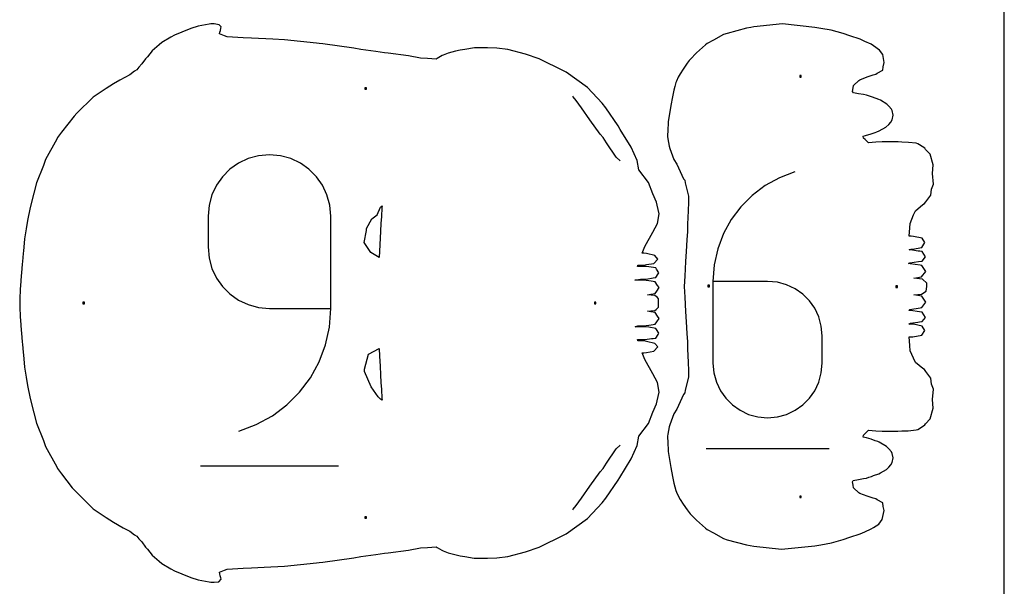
# Model space of a CAD drawing. Extents: x 0 to 90, y 0 to 90.
# Tile 7 of 8: x 52.5 to 90, y 45.6 to 67.2. Entities that reach past the tile are written whole.
import ezdxf

# ---------------------------------------------------------------- set-up
doc = ezdxf.new("R2010")
doc.units = 0

msp = doc.modelspace()

# ---------------------------------------------------------------- linework, layer by layer
at = {"layer": 'annotation', "color": 1}
for p, q in [((73.596901, 64.255554), (73.582279, 64.274388)), ((73.710061, 64.105938), (73.596901, 64.255554)), ((73.91258, 63.828783), (73.710061, 64.105938)), ((74.229993, 63.370163), (73.91258, 63.828783)), ((74.629222, 62.826453), (74.229993, 63.370163)), ((74.73336, 62.69841), (74.629222, 62.826453)), ((74.872644, 62.49919), (74.73336, 62.69841)), ((75.231754, 61.951688), (74.872644, 62.49919)), ((61.230401, 61.900178), (60.866888, 61.727194)), ((61.62494, 62.008826), (61.230401, 61.900178)), ((62.043854, 62.046514), (61.62494, 62.008826)), ((62.463636, 62.008826), (62.043854, 62.046514)), ((62.043854, 62.046514), (62.043854, 62.046514)), ((62.858637, 61.900178), (62.463636, 62.008826)), ((63.222285, 61.727194), (62.858637, 61.900178)), ((75.382355, 61.816495), (75.231754, 61.951688)), ((60.541052, 61.496498), (60.259544, 61.214715)), ((60.866888, 61.727194), (60.541052, 61.496498)), ((63.548013, 61.496498), (63.222285, 61.727194)), ((63.829249, 61.214715), (63.548013, 61.496498)), ((60.259544, 61.214715), (60.029016, 60.888467)), ((64.059425, 60.888467), (63.829249, 61.214715)), ((81.442196, 61.175581), (80.89629, 60.875042)), ((82.037103, 61.398636), (81.442196, 61.175581)), ((82.037103, 61.398636), (82.037103, 61.398636)), ((60.029016, 60.888467), (59.856118, 60.52438)), ((64.23197, 60.52438), (64.059425, 60.888467)), ((80.89629, 60.875042), (80.40499, 60.504548)), ((59.856118, 60.52438), (59.747502, 60.129077)), ((64.340315, 60.129077), (64.23197, 60.52438)), ((80.40499, 60.504548), (79.9739, 60.071628)), ((59.747502, 60.129077), (59.709818, 59.709182)), ((64.37789, 59.709182), (64.340315, 60.129077)), ((79.9739, 60.071628), (79.608624, 59.583814)), ((59.709818, 59.709182), (59.709818, 58.540516)), ((64.37789, 56.203843), (64.37789, 59.709182)), ((64.37789, 59.709182), (64.37789, 59.709182)), ((79.608624, 59.583814), (79.314765, 59.048633)), ((79.314765, 59.048633), (79.097927, 58.473617)), ((59.709818, 58.540516), (59.709818, 58.540516)), ((59.709818, 58.540516), (59.747502, 58.120643)), ((79.097927, 58.473617), (78.963715, 57.866295)), ((59.747502, 58.120643), (59.856118, 57.725401)), ((59.856118, 57.725401), (60.029016, 57.361401)), ((78.963715, 57.866295), (78.917733, 57.234197)), ((60.029016, 57.361401), (60.259544, 57.035258)), ((76.354802, 57.318606), (76.365289, 57.318613)), ((60.259544, 57.035258), (60.541052, 56.753584)), ((78.917733, 57.234197), (78.917733, 54.125969)), ((80.994381, 57.234197), (78.917733, 57.234197)), ((81.367871, 57.200866), (80.994381, 57.234197)), ((81.719312, 57.104739), (81.367871, 57.200866)), ((82.042859, 56.951611), (81.719312, 57.104739)), ((82.332667, 56.747281), (82.042859, 56.951611)), ((60.541052, 56.753584), (60.866888, 56.522992)), ((82.58289, 56.497544), (82.332667, 56.747281)), ((60.866888, 56.522992), (61.230401, 56.350096)), ((61.230401, 56.350096), (61.62494, 56.241509)), ((61.62494, 56.241509), (62.043854, 56.203843)), ((62.043854, 56.203843), (64.37789, 56.203843)), ((64.326214, 55.495175), (64.37789, 56.203843)), ((82.787683, 56.208199), (82.58289, 56.497544)), ((82.941201, 55.885042), (82.787683, 56.208199)), ((83.037598, 55.533871), (82.941201, 55.885042)), ((64.175405, 54.814018), (64.326214, 55.495175)), ((76.365521, 55.503361), (76.364448, 55.503362)), ((83.071029, 55.160481), (83.037598, 55.533871)), ((83.071029, 54.125969), (83.071029, 55.160481)), ((83.071029, 55.160481), (83.071029, 55.160481)), ((63.931795, 54.168937), (64.175405, 54.814018)), ((63.601715, 53.5685), (63.931795, 54.168937)), ((78.917733, 54.125969), (78.917733, 54.125969)), ((78.917733, 54.125969), (78.951261, 53.752399)), ((83.037598, 53.752399), (83.071029, 54.125969)), ((63.191495, 53.021271), (63.601715, 53.5685)), ((78.951261, 53.752399), (79.047899, 53.400742)), ((82.941201, 53.400742), (83.037598, 53.752399)), ((79.047899, 53.400742), (79.201731, 53.076882)), ((82.787683, 53.076882), (82.941201, 53.400742)), ((62.707468, 52.535818), (63.191495, 53.021271)), ((79.201731, 53.076882), (79.406837, 52.786705)), ((82.58289, 52.786705), (82.787683, 53.076882)), ((62.155963, 52.120706), (62.707468, 52.535818)), ((79.406837, 52.786705), (79.657301, 52.536092)), ((79.657301, 52.536092), (79.947206, 52.330929)), ((82.042859, 52.330929), (82.332667, 52.536092)), ((82.332667, 52.536092), (82.58289, 52.786705)), ((61.543313, 51.784501), (62.155963, 52.120706)), ((79.947206, 52.330929), (80.270632, 52.1771)), ((80.270632, 52.1771), (80.621663, 52.080487)), ((80.621663, 52.080487), (80.994381, 52.046975)), ((80.994381, 52.046975), (81.367871, 52.080487)), ((81.367871, 52.080487), (81.719312, 52.1771)), ((81.719312, 52.1771), (82.042859, 52.330929)), ((60.875847, 51.535771), (61.543313, 51.784501)), ((80.994381, 52.046975), (80.994381, 52.046975)), ((60.875847, 51.535771), (60.875847, 51.535771)), ((75.231789, 50.870309), (75.382365, 51.00548)), ((74.872689, 50.322766), (75.231789, 50.870309)), ((78.657639, 50.878018), (83.333469, 50.878018)), ((59.418146, 50.221928), (64.673517, 50.221928)), ((74.733445, 50.123616), (74.872689, 50.322766)), ((74.23004, 49.451858), (74.629254, 49.995553)), ((74.629254, 49.995553), (74.733445, 50.123616)), ((73.912611, 48.993215), (74.23004, 49.451858)), ((73.596944, 48.566484), (73.710113, 48.716077)), ((73.710113, 48.716077), (73.912611, 48.993215)), ((73.582247, 48.547553), (73.596944, 48.566484))]:
    msp.add_line(p, q, dxfattribs=at)
at = {"layer": 'boundary', "color": 5}
for p, q in [((58.713302, 66.707738), (58.431609, 66.595349)), ((59.048588, 66.851229), (58.713302, 66.707738)), ((59.338039, 66.93649), (59.048588, 66.851229)), ((59.752182, 67.011448), (59.338039, 66.93649)), ((59.819313, 67.025119), (59.752182, 67.011448)), ((59.937152, 67.021559), (59.819313, 67.025119)), ((60.135682, 66.986947), (59.937152, 67.021559)), ((60.204216, 66.912576), (60.135682, 66.986947)), ((60.149139, 66.643357), (60.16072, 66.70515)), ((60.16072, 66.70515), (60.17752, 66.778717)), ((60.17752, 66.778717), (60.191859, 66.857242)), ((60.191859, 66.857242), (60.204216, 66.912576)), ((80.189393, 66.857446), (79.454804, 66.660996)), ((80.353029, 66.888376), (80.189393, 66.857446)), ((80.470117, 66.90723), (80.353029, 66.888376)), ((81.563721, 67.024761), (80.470117, 66.90723)), ((82.792502, 66.889035), (81.563721, 67.024761)), ((83.023311, 66.850574), (82.792502, 66.889035)), ((83.419619, 66.78158), (83.023311, 66.850574)), ((83.864734, 66.654995), (83.419619, 66.78158)), ((57.954099, 66.32177), (57.849992, 66.22628)), ((58.298782, 66.521826), (57.954099, 66.32177)), ((58.431609, 66.595349), (58.298782, 66.521826)), ((60.338353, 66.573404), (60.149139, 66.643357)), ((60.440348, 66.533599), (60.338353, 66.573404)), ((61.040136, 66.498794), (60.440348, 66.533599)), ((61.367655, 66.477694), (61.040136, 66.498794)), ((62.170614, 66.438941), (61.367655, 66.477694)), ((62.619961, 66.41329), (62.170614, 66.438941)), ((63.830316, 66.295933), (62.619961, 66.41329)), ((78.930983, 66.404214), (78.698372, 66.276207)), ((79.315953, 66.619458), (78.930983, 66.404214)), ((79.454804, 66.660996), (79.315953, 66.619458)), ((84.119325, 66.565358), (83.864734, 66.654995)), ((84.51517, 66.440375), (84.119325, 66.565358)), ((84.694947, 66.355244), (84.51517, 66.440375)), ((84.941042, 66.249971), (84.694947, 66.355244)), ((57.580604, 65.998131), (57.404353, 65.771591)), ((57.849992, 66.22628), (57.580604, 65.998131)), ((63.941039, 66.283944), (63.830316, 66.295933)), ((64.073935, 66.265206), (63.941039, 66.283944)), ((65.256449, 66.095192), (64.073935, 66.265206)), ((65.524987, 66.049627), (65.256449, 66.095192)), ((66.092496, 65.976749), (65.524987, 66.049627)), ((66.416079, 65.929596), (66.092496, 65.976749)), ((66.557931, 65.906792), (66.416079, 65.929596)), ((69.125281, 65.981917), (68.845122, 65.906802)), ((69.294948, 66.023986), (69.125281, 65.981917)), ((69.472154, 66.05506), (69.294948, 66.023986)), ((69.842621, 66.120336), (69.472154, 66.05506)), ((70.339595, 66.108126), (69.842621, 66.120336)), ((70.690738, 66.100384), (70.339595, 66.108126)), ((71.110824, 66.054886), (70.690738, 66.100384)), ((71.790781, 65.871974), (71.110824, 66.054886)), ((78.630142, 66.22732), (78.296607, 65.919132)), ((78.698372, 66.276207), (78.630142, 66.22732)), ((85.02927, 66.192483), (84.941042, 66.249971)), ((85.254425, 66.031043), (85.02927, 66.192483)), ((85.37584, 65.856342), (85.254425, 66.031043)), ((57.333585, 65.69043), (57.189262, 65.505381)), ((57.404353, 65.771591), (57.333585, 65.69043)), ((67.339359, 65.803672), (66.557931, 65.906792)), ((67.785913, 65.724288), (67.339359, 65.803672)), ((68.060869, 65.704229), (67.785913, 65.724288)), ((68.38059, 65.687972), (68.060869, 65.704229)), ((68.426223, 65.714333), (68.38059, 65.687972)), ((68.610889, 65.818402), (68.426223, 65.714333)), ((68.657988, 65.839825), (68.610889, 65.818402)), ((68.845122, 65.906802), (68.657988, 65.839825)), ((72.308995, 65.695816), (71.790781, 65.871974)), ((73.259851, 65.231626), (72.308995, 65.695816)), ((78.006819, 65.627418), (77.932814, 65.529528)), ((78.047546, 65.675971), (78.006819, 65.627418)), ((78.296607, 65.919132), (78.047546, 65.675971)), ((85.428001, 65.553389), (85.37584, 65.856342)), ((85.397811, 65.393291), (85.428001, 65.553389)), ((56.915269, 65.221344), (56.732389, 65.091757)), ((56.999309, 65.278648), (56.915269, 65.221344)), ((57.079532, 65.374374), (56.999309, 65.278648)), ((57.189262, 65.505381), (57.079532, 65.374374)), ((73.331632, 65.18698), (73.259851, 65.231626)), ((74.148807, 64.608451), (73.331632, 65.18698)), ((77.778062, 65.306354), (77.667941, 65.125499)), ((77.932814, 65.529528), (77.778062, 65.306354)), ((85.169264, 65.144579), (85.373312, 65.263196)), ((85.373312, 65.263196), (85.397811, 65.393291)), ((56.355272, 64.881248), (56.113707, 64.750362)), ((56.732389, 65.091757), (56.355272, 64.881248)), ((77.525057, 64.852838), (77.497795, 64.790962)), ((77.587954, 64.995927), (77.525057, 64.852838)), ((77.667941, 65.125499), (77.587954, 64.995927)), ((84.267339, 64.686556), (84.460555, 64.87569)), ((84.460555, 64.87569), (84.505299, 64.901581)), ((84.505299, 64.901581), (84.784785, 65.009583)), ((84.784785, 65.009583), (85.013285, 65.081046)), ((85.013285, 65.081046), (85.114748, 65.110367)), ((85.114748, 65.110367), (85.169264, 65.144579)), ((55.831044, 64.564439), (55.340279, 64.232048)), ((56.113707, 64.750362), (55.831044, 64.564439)), ((74.699891, 64.008868), (74.148807, 64.608451)), ((77.432597, 64.510593), (77.380668, 64.255765)), ((77.469106, 64.649952), (77.432597, 64.510593)), ((77.497795, 64.790962), (77.469106, 64.649952)), ((84.225387, 64.45656), (84.249047, 64.591846)), ((84.259496, 64.405892), (84.225387, 64.45656)), ((84.249047, 64.591846), (84.267339, 64.686556)), ((55.340279, 64.232048), (54.722717, 63.628624)), ((77.380668, 64.255765), (77.308554, 63.916846)), ((84.456157, 64.370578), (84.259496, 64.405892)), ((84.637688, 64.337713), (84.456157, 64.370578)), ((84.762338, 64.315313), (84.637688, 64.337713)), ((84.871204, 64.279201), (84.762338, 64.315313)), ((84.984609, 64.24128), (84.871204, 64.279201)), ((85.229936, 64.150628), (84.984609, 64.24128)), ((85.284285, 64.120256), (85.229936, 64.150628)), ((85.531443, 63.975584), (85.284285, 64.120256)), ((74.83736, 63.832375), (74.699891, 64.008868)), ((75.308297, 63.146175), (74.83736, 63.832375)), ((77.308554, 63.916846), (77.218034, 63.304923)), ((85.604184, 63.899772), (85.531443, 63.975584)), ((85.712573, 63.777069), (85.604184, 63.899772)), ((85.727686, 63.724889), (85.712573, 63.777069)), ((85.778001, 63.55102), (85.727686, 63.724889)), ((54.610177, 63.520529), (54.130923, 62.903529)), ((54.722717, 63.628624), (54.610177, 63.520529)), ((77.218034, 63.304923), (77.208061, 63.242096)), ((85.684511, 63.293136), (85.727756, 63.377164)), ((85.727756, 63.377164), (85.778001, 63.55102)), ((75.392554, 63.010454), (75.308297, 63.146175)), ((75.804249, 62.340313), (75.392554, 63.010454)), ((77.199212, 63.008885), (77.188467, 62.741807)), ((77.208061, 63.242096), (77.199212, 63.008885)), ((85.152194, 62.915856), (85.23694, 62.954897)), ((85.23694, 62.954897), (85.493392, 63.098124)), ((85.493392, 63.098124), (85.604216, 63.202109)), ((85.604216, 63.202109), (85.684511, 63.293136)), ((53.956429, 62.645428), (53.525699, 61.863869)), ((53.987303, 62.70666), (53.956429, 62.645428)), ((54.130923, 62.903529), (53.987303, 62.70666)), ((77.188467, 62.741807), (77.202428, 62.648378)), ((77.202428, 62.648378), (77.245702, 62.369607)), ((84.627803, 62.761362), (84.720045, 62.778006)), ((84.641253, 62.681229), (84.627803, 62.761362)), ((84.707927, 62.624425), (84.641253, 62.681229)), ((84.831601, 62.499372), (84.707927, 62.624425)), ((84.720045, 62.778006), (84.934792, 62.843297)), ((84.934792, 62.843297), (85.092386, 62.89592)), ((85.092386, 62.89592), (85.152194, 62.915856)), ((76.033796, 61.83159), (75.804249, 62.340313)), ((77.245702, 62.369607), (77.272207, 62.286719)), ((77.272207, 62.286719), (77.434285, 61.873073)), ((85.107122, 62.521953), (84.831601, 62.499372)), ((85.35449, 62.537077), (85.107122, 62.521953)), ((85.965722, 62.537685), (85.35449, 62.537077)), ((86.10127, 62.526003), (85.965722, 62.537685)), ((86.35587, 62.516382), (86.10127, 62.526003)), ((86.645753, 62.483792), (86.35587, 62.516382)), ((86.712217, 62.467013), (86.645753, 62.483792)), ((86.770639, 62.431198), (86.712217, 62.467013)), ((86.970386, 62.294203), (86.770639, 62.431198)), ((86.997685, 62.247727), (86.970386, 62.294203)), ((87.18208, 62.068967), (86.997685, 62.247727)), ((53.525699, 61.863869), (53.445372, 61.640467)), ((76.092406, 61.477418), (76.033796, 61.83159)), ((77.434285, 61.873073), (77.538426, 61.690181)), ((87.289033, 61.662759), (87.18208, 62.068967)), ((53.445372, 61.640467), (53.182131, 60.976492)), ((76.466652, 60.988816), (76.092406, 61.477418)), ((77.538426, 61.690181), (77.796618, 61.135037)), ((87.27125, 61.332177), (87.289033, 61.662759)), ((77.796618, 61.135037), (77.844456, 61.076365)), ((77.844456, 61.076365), (77.864886, 60.975791)), ((87.300413, 60.931218), (87.27125, 61.332177)), ((53.182131, 60.976492), (53.082408, 60.582559)), ((76.633267, 60.556575), (76.466652, 60.988816)), ((77.864886, 60.975791), (77.988627, 60.474916)), ((87.210752, 60.513414), (87.227839, 60.742745)), ((87.227839, 60.742745), (87.300413, 60.931218)), ((53.082408, 60.582559), (52.938793, 60.039301)), ((76.772223, 60.24689), (76.633267, 60.556575)), ((77.988627, 60.474916), (77.98159, 60.229498)), ((87.012267, 60.264007), (87.210752, 60.513414)), ((52.938793, 60.039301), (52.844658, 59.542961)), ((76.795796, 60.136003), (76.772223, 60.24689)), ((76.870962, 59.806233), (76.795796, 60.136003)), ((77.98159, 60.229498), (77.976063, 59.926657)), ((86.620302, 59.921509), (86.897593, 60.150978)), ((86.897593, 60.150978), (86.958419, 60.188751)), ((86.958419, 60.188751), (87.012267, 60.264007)), ((76.811006, 59.431662), (76.870962, 59.806233)), ((77.956517, 59.65092), (77.951703, 59.419738)), ((77.976063, 59.926657), (77.956517, 59.65092)), ((86.414806, 59.434752), (86.546141, 59.758347)), ((86.546141, 59.758347), (86.620302, 59.921509)), ((52.784308, 59.225891), (52.731033, 58.845961)), ((52.844658, 59.542961), (52.784308, 59.225891)), ((76.625546, 59.102153), (76.811006, 59.431662)), ((77.951703, 59.419738), (77.945755, 59.134704)), ((86.377007, 58.950301), (86.402294, 59.274943)), ((86.402294, 59.274943), (86.414806, 59.434752)), ((52.731033, 58.845961), (52.709534, 58.689007)), ((76.327822, 58.563039), (76.625546, 59.102153)), ((77.926554, 58.818298), (77.894024, 58.370711)), ((77.945755, 59.134704), (77.926554, 58.818298)), ((86.454291, 58.949346), (86.377007, 58.950301)), ((86.544329, 58.944609), (86.454291, 58.949346)), ((86.869389, 58.875966), (86.544329, 58.944609)), ((86.974624, 58.706444), (86.869389, 58.875966)), ((52.709534, 58.689007), (52.682655, 58.394514)), ((76.225869, 58.309057), (76.271229, 58.433843)), ((76.271229, 58.433843), (76.294572, 58.498062)), ((76.294572, 58.498062), (76.327822, 58.563039)), ((86.375094, 58.428613), (86.458891, 58.464125)), ((86.458891, 58.464125), (86.510745, 58.463977)), ((86.510745, 58.463977), (86.860138, 58.524659)), ((86.860138, 58.524659), (86.974624, 58.706444)), ((52.673872, 58.286975), (52.6467, 57.989348)), ((52.682655, 58.394514), (52.673872, 58.286975)), ((76.282342, 58.309311), (76.225869, 58.309057)), ((76.388459, 58.287924), (76.282342, 58.309311)), ((76.706952, 58.21822), (76.388459, 58.287924)), ((76.670359, 57.916631), (76.813508, 58.082308)), ((76.813508, 58.082308), (76.706952, 58.21822)), ((77.894024, 58.370711), (77.866081, 57.986408)), ((86.431855, 58.428008), (86.375094, 58.428613)), ((86.722029, 58.388231), (86.431855, 58.428008)), ((86.789873, 58.378802), (86.722029, 58.388231)), ((86.871671, 58.36682), (86.789873, 58.378802)), ((87.003239, 58.165078), (86.871671, 58.36682)), ((86.87176, 58.003401), (87.003239, 58.165078)), ((52.638127, 57.884955), (52.609935, 57.559352)), ((52.6467, 57.989348), (52.638127, 57.884955)), ((76.044733, 57.805122), (76.06106, 57.855562)), ((76.154542, 57.804602), (76.044733, 57.805122)), ((76.06106, 57.855562), (76.220628, 57.855434)), ((76.376918, 57.803298), (76.154542, 57.804602)), ((76.220628, 57.855434), (76.282369, 57.855331)), ((76.282369, 57.855331), (76.388413, 57.876677)), ((76.471533, 57.789195), (76.376918, 57.803298)), ((76.388413, 57.876677), (76.670359, 57.916631)), ((76.737658, 57.74278), (76.471533, 57.789195)), ((76.769249, 57.700445), (76.737658, 57.74278)), ((76.858022, 57.561126), (76.769249, 57.700445)), ((77.866081, 57.986408), (77.841351, 57.432701)), ((86.353024, 57.907113), (86.412087, 57.942284)), ((86.412579, 57.906407), (86.353024, 57.907113)), ((86.412087, 57.942284), (86.729724, 57.983062)), ((86.793108, 57.845889), (86.412579, 57.906407)), ((86.729724, 57.983062), (86.87176, 58.003401)), ((86.865623, 57.834143), (86.793108, 57.845889)), ((87.012495, 57.61231), (86.865623, 57.834143)), ((52.601406, 57.449456), (52.571427, 57.070003)), ((52.609935, 57.559352), (52.601406, 57.449456)), ((75.946725, 57.28355), (76.15573, 57.318147)), ((76.15573, 57.318147), (76.259894, 57.318376)), ((76.259894, 57.318376), (76.322618, 57.318454)), ((76.322618, 57.318454), (76.376871, 57.318777)), ((76.376871, 57.318777), (76.643052, 57.36525)), ((76.643052, 57.36525), (76.737772, 57.37937)), ((76.737772, 57.37937), (76.826458, 57.518771)), ((76.826458, 57.518771), (76.858022, 57.561126)), ((77.841351, 57.432701), (77.826112, 57.035048)), ((86.56354, 57.350495), (86.851332, 57.399795)), ((86.891779, 57.31831), (86.56354, 57.350495)), ((86.851332, 57.399795), (87.012495, 57.61231)), ((87.047951, 57.170148), (86.891779, 57.31831)), ((52.562772, 56.946977), (52.547253, 56.537884)), ((52.571427, 57.070003), (52.562772, 56.946977)), ((76.05814, 57.283389), (75.946725, 57.28355)), ((76.165179, 57.283041), (76.05814, 57.283389)), ((76.289643, 57.282026), (76.165179, 57.283041)), ((76.560461, 57.238094), (76.289643, 57.282026)), ((76.72154, 57.210097), (76.560461, 57.238094)), ((76.811862, 57.07825), (76.72154, 57.210097)), ((76.775306, 56.862318), (76.865583, 56.994223)), ((76.865583, 56.994223), (76.811862, 57.07825)), ((77.826112, 57.035048), (77.841351, 56.637422)), ((87.032871, 56.860734), (87.047991, 57.035133)), ((87.047991, 57.035133), (87.047951, 57.170148)), ((76.427623, 56.724994), (76.558691, 56.747872)), ((76.569449, 56.710179), (76.427623, 56.724994)), ((76.558691, 56.747872), (76.721613, 56.778257)), ((76.705993, 56.694266), (76.569449, 56.710179)), ((76.802868, 56.614353), (76.705993, 56.694266)), ((76.721613, 56.778257), (76.775306, 56.862318)), ((76.847803, 56.572955), (76.802868, 56.614353)), ((76.84783, 56.502583), (76.847803, 56.572955)), ((77.841351, 56.637422), (77.866081, 56.0837)), ((86.563544, 56.719565), (86.845068, 56.746917)), ((86.865623, 56.667796), (86.563544, 56.719565)), ((86.845068, 56.746917), (87.032871, 56.860734)), ((87.012495, 56.445963), (86.865623, 56.667796)), ((52.547253, 56.537884), (52.542977, 56.411017)), ((52.542977, 56.411017), (52.547253, 56.28415)), ((52.547253, 56.28415), (52.562778, 55.875055)), ((76.751039, 56.169211), (76.847902, 56.249223)), ((76.845122, 56.411086), (76.84783, 56.502583)), ((76.847884, 56.319585), (76.845122, 56.411086)), ((76.847902, 56.249223), (76.847884, 56.319585)), ((86.408235, 56.163683), (86.793196, 56.224225)), ((86.793196, 56.224225), (86.865702, 56.235962)), ((86.865702, 56.235962), (87.012495, 56.445963)), ((52.562778, 55.875055), (52.571436, 55.751989)), ((76.427619, 56.097008), (76.559283, 56.110735)), ((76.558661, 56.074147), (76.427619, 56.097008)), ((76.721539, 56.04375), (76.558661, 56.074147)), ((76.559283, 56.110735), (76.706107, 56.127741)), ((76.706107, 56.127741), (76.751039, 56.169211)), ((76.811862, 55.911903), (76.721539, 56.04375)), ((76.775314, 55.695977), (76.865583, 55.827876)), ((76.865583, 55.827876), (76.811862, 55.911903)), ((77.866081, 56.0837), (77.894017, 55.699444)), ((86.362988, 56.127225), (86.408235, 56.163683)), ((86.432037, 56.127727), (86.362988, 56.127225)), ((86.773011, 56.080946), (86.432037, 56.127727)), ((86.87167, 56.066705), (86.773011, 56.080946)), ((87.003239, 55.864963), (86.87167, 56.066705)), ((86.871763, 55.703288), (87.003239, 55.864963)), ((52.571436, 55.751989), (52.601412, 55.372576)), ((75.950857, 55.504205), (76.058115, 55.538564)), ((76.15566, 55.503822), (75.950857, 55.504205)), ((76.058115, 55.538564), (76.165125, 55.538894)), ((76.259825, 55.503591), (76.15566, 55.503822)), ((76.165125, 55.538894), (76.289639, 55.539933)), ((76.322561, 55.503512), (76.259825, 55.503591)), ((76.289639, 55.539933), (76.560524, 55.583901)), ((76.376799, 55.503188), (76.322561, 55.503512)), ((76.471523, 55.489082), (76.376799, 55.503188)), ((76.737658, 55.442665), (76.471523, 55.489082)), ((76.560524, 55.583901), (76.721628, 55.611922)), ((76.721628, 55.611922), (76.775314, 55.695977)), ((76.769249, 55.400331), (76.737658, 55.442665)), ((77.894017, 55.699444), (77.926548, 55.251821)), ((86.366069, 55.607099), (86.430834, 55.642113)), ((86.484147, 55.606222), (86.366069, 55.607099)), ((86.430834, 55.642113), (86.705478, 55.679611)), ((86.544304, 55.601953), (86.484147, 55.606222)), ((86.869389, 55.533307), (86.544304, 55.601953)), ((86.705478, 55.679611), (86.770285, 55.688852)), ((86.770285, 55.688852), (86.871763, 55.703288)), ((86.974624, 55.363785), (86.869389, 55.533307)), ((52.601412, 55.372576), (52.609944, 55.262646)), ((52.609944, 55.262646), (52.63813, 54.937081)), ((76.582261, 55.058631), (76.643044, 55.065136)), ((76.643044, 55.065136), (76.737776, 55.079256)), ((76.737776, 55.079256), (76.826458, 55.218656)), ((76.858022, 55.261012), (76.769249, 55.400331)), ((76.826458, 55.218656), (76.858022, 55.261012)), ((77.926548, 55.251821), (77.945757, 54.935436)), ((86.376986, 55.119749), (86.454049, 55.120704)), ((86.402297, 54.795047), (86.376986, 55.119749)), ((86.454049, 55.120704), (86.516276, 55.12115)), ((86.516276, 55.12115), (86.860139, 55.182)), ((86.860139, 55.182), (86.974624, 55.363785)), ((52.63813, 54.937081), (52.646699, 54.832648)), ((52.646699, 54.832648), (52.673867, 54.535066)), ((76.044722, 55.016823), (76.154534, 55.017355)), ((76.061062, 54.966401), (76.044722, 55.016823)), ((76.220413, 54.966518), (76.061062, 54.966401)), ((76.154534, 55.017355), (76.336153, 55.017968)), ((76.28234, 54.966634), (76.220413, 54.966518)), ((76.388644, 54.945214), (76.28234, 54.966634)), ((76.336153, 55.017968), (76.582261, 55.058631)), ((76.706952, 54.875562), (76.388644, 54.945214)), ((76.670362, 54.573975), (76.813509, 54.739649)), ((76.813509, 54.739649), (76.706952, 54.875562)), ((77.945757, 54.935436), (77.951705, 54.650391)), ((86.41391, 54.596715), (86.402297, 54.795047)), ((52.673867, 54.535066), (52.682659, 54.427488)), ((52.682659, 54.427488), (52.709543, 54.133024)), ((76.271237, 54.388089), (76.225868, 54.512906)), ((76.225868, 54.512906), (76.282357, 54.51267)), ((76.294556, 54.323937), (76.271237, 54.388089)), ((76.282357, 54.51267), (76.388403, 54.534017)), ((76.327774, 54.25902), (76.294556, 54.323937)), ((76.388403, 54.534017), (76.670362, 54.573975)), ((77.951705, 54.650391), (77.956519, 54.419206)), ((77.956519, 54.419206), (77.976057, 54.143471)), ((86.545833, 54.312373), (86.41391, 54.596715)), ((52.709543, 54.133024), (52.731048, 53.976012)), ((52.731048, 53.976012), (52.784314, 53.596124)), ((76.62551, 53.719872), (76.327774, 54.25902)), ((77.976057, 54.143471), (77.981598, 53.840635)), ((86.620271, 54.148585), (86.545833, 54.312373)), ((86.897595, 53.919118), (86.620271, 54.148585)), ((52.784314, 53.596124), (52.844681, 53.278902)), ((76.812422, 53.384892), (76.62551, 53.719872)), ((77.988632, 53.595206), (77.864916, 53.094326)), ((77.981598, 53.840635), (77.988632, 53.595206)), ((86.958321, 53.881402), (86.897595, 53.919118)), ((87.012103, 53.806262), (86.958321, 53.881402)), ((87.210712, 53.55674), (87.012103, 53.806262)), ((52.844681, 53.278902), (52.938787, 52.782695)), ((76.870967, 53.015822), (76.812422, 53.384892)), ((87.227775, 53.327515), (87.210712, 53.55674)), ((87.300391, 53.13892), (87.227775, 53.327515)), ((76.795825, 52.686069), (76.870967, 53.015822)), ((77.79665, 52.935077), (77.538455, 52.379935)), ((77.844487, 52.993748), (77.79665, 52.935077)), ((77.864916, 53.094326), (77.844487, 52.993748)), ((87.271256, 52.737951), (87.300391, 53.13892)), ((52.938787, 52.782695), (53.082446, 52.23921)), ((76.633291, 52.265439), (76.77225, 52.575149)), ((76.77225, 52.575149), (76.795825, 52.686069)), ((87.289048, 52.407353), (87.271256, 52.737951)), ((53.082446, 52.23921), (53.182108, 51.845501)), ((76.466674, 51.83319), (76.633291, 52.265439)), ((77.434328, 52.197073), (77.272225, 51.783425)), ((77.538455, 52.379935), (77.434328, 52.197073)), ((87.182147, 52.001217), (87.289048, 52.407353)), ((53.182108, 51.845501), (53.445423, 51.181349)), ((76.092437, 51.344605), (76.466674, 51.83319)), ((77.245754, 51.700659), (77.202601, 51.422834)), ((77.272225, 51.783425), (77.245754, 51.700659)), ((86.770723, 51.638925), (86.970452, 51.775923)), ((86.970452, 51.775923), (86.997742, 51.822402)), ((86.997742, 51.822402), (87.182147, 52.001217)), ((76.033821, 50.990416), (76.092437, 51.344605)), ((77.202601, 51.422834), (77.190726, 51.350566)), ((77.190726, 51.350566), (77.195022, 51.081897)), ((84.627857, 51.308651), (84.641282, 51.38887)), ((84.641282, 51.38887), (84.708017, 51.445707)), ((84.708017, 51.445707), (84.831714, 51.570711)), ((84.831714, 51.570711), (85.107437, 51.548105)), ((85.107437, 51.548105), (85.3546, 51.532979)), ((85.3546, 51.532979), (85.949811, 51.531655)), ((85.949811, 51.531655), (86.099907, 51.543959)), ((86.099907, 51.543959), (86.337461, 51.552916)), ((86.337461, 51.552916), (86.645784, 51.586283)), ((86.645784, 51.586283), (86.71228, 51.603072)), ((86.71228, 51.603072), (86.770723, 51.638925)), ((53.445423, 51.181349), (53.525675, 50.958122)), ((53.525675, 50.958122), (53.956539, 50.176244)), ((75.804274, 50.481697), (76.033821, 50.990416)), ((77.195022, 51.081897), (77.208101, 50.828022)), ((84.762559, 51.284373), (84.627857, 51.308651)), ((84.934609, 51.226738), (84.762559, 51.284373)), ((85.092075, 51.174192), (84.934609, 51.226738)), ((85.189467, 51.141742), (85.092075, 51.174192)), ((85.236745, 51.115239), (85.189467, 51.141742)), ((85.521914, 50.953771), (85.236745, 51.115239)), ((85.604186, 50.867963), (85.521914, 50.953771)), ((77.208101, 50.828022), (77.21796, 50.765904)), ((77.21796, 50.765904), (77.308588, 50.153247)), ((85.712574, 50.74526), (85.604186, 50.867963)), ((85.727686, 50.693081), (85.712574, 50.74526)), ((85.778003, 50.519211), (85.727686, 50.693081)), ((75.373566, 49.772747), (75.804274, 50.481697)), ((85.604217, 50.170301), (85.684511, 50.261326)), ((85.684511, 50.261326), (85.727756, 50.345354)), ((85.727756, 50.345354), (85.778003, 50.519211)), ((53.956539, 50.176244), (53.987255, 50.115326)), ((53.987255, 50.115326), (54.130161, 49.919434)), ((54.130161, 49.919434), (54.543903, 49.384333)), ((77.308588, 50.153247), (77.380473, 49.815312)), ((84.947802, 49.8168), (85.023257, 49.852357)), ((85.023257, 49.852357), (85.221218, 49.914608)), ((85.221218, 49.914608), (85.284465, 49.949883)), ((85.284465, 49.949883), (85.517476, 50.079834)), ((85.517476, 50.079834), (85.604217, 50.170301)), ((74.837369, 48.989605), (75.308263, 49.675741)), ((75.308263, 49.675741), (75.373566, 49.772747)), ((77.380473, 49.815312), (77.432576, 49.559543)), ((77.432576, 49.559543), (77.469184, 49.41973)), ((84.225379, 49.613783), (84.253307, 49.66379)), ((84.249, 49.478379), (84.225379, 49.613783)), ((84.267261, 49.383636), (84.249, 49.478379)), ((84.253307, 49.66379), (84.455983, 49.699602)), ((84.455983, 49.699602), (84.637834, 49.73238)), ((84.637834, 49.73238), (84.762536, 49.754799)), ((84.762536, 49.754799), (84.851417, 49.784443)), ((84.851417, 49.784443), (84.947802, 49.8168)), ((54.543903, 49.384333), (54.610161, 49.30147)), ((54.610161, 49.30147), (55.157386, 48.764892)), ((77.469184, 49.41973), (77.497765, 49.279204)), ((77.497765, 49.279204), (77.524936, 49.217519)), ((77.524936, 49.217519), (77.587893, 49.074238)), ((77.587893, 49.074238), (77.667949, 48.944548)), ((84.460573, 49.194331), (84.267261, 49.383636)), ((84.505039, 49.16859), (84.460573, 49.194331)), ((84.784671, 49.060506), (84.505039, 49.16859)), ((55.157386, 48.764892), (55.340251, 48.589936)), ((74.148842, 48.21354), (74.699885, 48.813088)), ((74.699885, 48.813088), (74.837369, 48.989605)), ((77.667949, 48.944548), (77.778006, 48.76378)), ((77.778006, 48.76378), (77.932779, 48.540566)), ((85.013085, 48.989089), (84.784671, 49.060506)), ((85.114654, 48.959747), (85.013085, 48.989089)), ((85.169229, 48.925519), (85.114654, 48.959747)), ((85.373248, 48.806989), (85.169229, 48.925519)), ((85.397779, 48.676911), (85.373248, 48.806989)), ((55.340251, 48.589936), (55.830876, 48.257627)), ((77.932779, 48.540566), (78.00675, 48.442712)), ((78.00675, 48.442712), (78.047439, 48.394202)), ((78.047439, 48.394202), (78.296546, 48.150985)), ((85.35575, 48.174517), (85.428006, 48.516817)), ((85.428006, 48.516817), (85.397779, 48.676911)), ((55.830876, 48.257627), (56.113679, 48.071615)), ((56.113679, 48.071615), (56.485374, 47.864105)), ((73.331603, 47.634956), (74.148842, 48.21354)), ((78.296546, 48.150985), (78.630068, 47.842792)), ((85.029362, 47.877631), (85.228235, 48.003167)), ((85.228235, 48.003167), (85.35575, 48.174517)), ((56.485374, 47.864105), (56.73235, 47.730231)), ((56.73235, 47.730231), (56.915177, 47.600689)), ((56.915177, 47.600689), (56.999271, 47.543345)), ((72.309033, 47.126156), (73.259923, 47.590374)), ((73.259923, 47.590374), (73.331603, 47.634956)), ((78.630068, 47.842792), (78.698319, 47.79389)), ((78.698319, 47.79389), (78.930944, 47.665866)), ((78.930944, 47.665866), (79.315883, 47.450625)), ((84.119371, 47.504712), (84.515233, 47.629705)), ((84.515233, 47.629705), (84.695019, 47.714845)), ((84.695019, 47.714845), (84.941134, 47.820133)), ((84.941134, 47.820133), (85.029362, 47.877631)), ((56.999271, 47.543345), (57.079433, 47.447697)), ((57.079433, 47.447697), (57.183921, 47.323029)), ((57.183921, 47.323029), (57.333514, 47.131615)), ((79.315883, 47.450625), (79.454756, 47.409078)), ((79.454756, 47.409078), (80.189326, 47.212623)), ((80.189326, 47.212623), (80.470091, 47.162831)), ((82.792524, 47.181026), (83.023355, 47.219491)), ((83.023355, 47.219491), (83.419692, 47.288491)), ((83.419692, 47.288491), (83.864792, 47.415077)), ((83.864792, 47.415077), (84.119371, 47.504712)), ((57.333514, 47.131615), (57.404265, 47.050466)), ((57.404265, 47.050466), (57.580535, 46.823889)), ((57.580535, 46.823889), (57.849927, 46.595734)), ((65.524702, 46.772283), (66.091551, 46.845075)), ((66.091551, 46.845075), (66.415838, 46.892332)), ((66.415838, 46.892332), (66.557987, 46.915183)), ((66.557987, 46.915183), (67.339166, 47.018252)), ((67.339166, 47.018252), (67.786029, 47.097687)), ((67.786029, 47.097687), (68.060838, 47.117741)), ((68.060838, 47.117741), (68.380534, 47.134)), ((68.380534, 47.134), (68.426139, 47.107659)), ((68.426139, 47.107659), (68.601276, 47.008482)), ((68.601276, 47.008482), (68.658003, 46.982132)), ((68.658003, 46.982132), (68.844885, 46.915231)), ((68.844885, 46.915231), (68.944658, 46.889913)), ((68.944658, 46.889913), (69.294779, 46.798011)), ((71.110938, 46.767095), (71.790789, 46.949985)), ((71.790789, 46.949985), (72.309033, 47.126156)), ((80.470091, 47.162831), (81.520056, 47.048662)), ((81.520056, 47.048662), (82.792524, 47.181026)), ((57.849927, 46.595734), (57.954066, 46.500212)), ((57.954066, 46.500212), (58.298738, 46.30015)), ((62.619974, 46.408667), (63.830622, 46.526054)), ((63.830622, 46.526054), (63.941052, 46.538011)), ((63.941052, 46.538011), (64.073574, 46.556697)), ((64.073574, 46.556697), (65.256479, 46.726769)), ((65.256479, 46.726769), (65.524702, 46.772283)), ((69.294779, 46.798011), (69.472052, 46.766921)), ((69.472052, 46.766921), (69.832871, 46.701889)), ((69.832871, 46.701889), (70.339563, 46.71383)), ((70.339563, 46.71383), (70.690601, 46.721569)), ((70.690601, 46.721569), (71.110938, 46.767095)), ((58.298738, 46.30015), (58.431593, 46.226611)), ((58.431593, 46.226611), (58.713348, 46.114197)), ((58.713348, 46.114197), (59.048595, 45.970724)), ((60.149185, 46.178677), (60.338396, 46.248598)), ((60.160728, 46.116886), (60.149185, 46.178677)), ((60.175376, 46.038928), (60.160728, 46.116886)), ((60.338396, 46.248598), (60.44036, 46.288361)), ((60.44036, 46.288361), (61.04022, 46.323171)), ((61.04022, 46.323171), (61.367653, 46.344264)), ((61.367653, 46.344264), (61.841835, 46.371319)), ((61.841835, 46.371319), (62.619974, 46.408667)), ((59.048595, 45.970724), (59.338015, 45.885472)), ((59.338015, 45.885472), (59.752184, 45.810508)), ((59.752184, 45.810508), (59.8193, 45.79684)), ((59.8193, 45.79684), (59.937147, 45.800408)), ((59.937147, 45.800408), (60.119589, 45.812366)), ((60.119589, 45.812366), (60.204238, 45.909464)), ((60.191875, 45.964794), (60.175376, 46.038928)), ((60.204238, 45.909464), (60.191875, 45.964794))]:
    msp.add_line(p, q, dxfattribs=at)
at = {"layer": 'frame', "color": 5}
msp.add_line((90, 0), (90, 90), dxfattribs=at)
at = {"layer": 'hole', "color": 5}
for p, q in [((82.273015, 65.055675), (82.215865, 65.055675)), ((82.215865, 65.055675), (82.215865, 64.998525)), ((82.215865, 64.998525), (82.273015, 64.998525)), ((82.273015, 64.998525), (82.273015, 65.055675)), ((65.73308, 64.595786), (65.67593, 64.595786)), ((65.67593, 64.595786), (65.67593, 64.538636)), ((65.67593, 64.538636), (65.73308, 64.538636)), ((65.73308, 64.538636), (65.73308, 64.595786)), ((66.140788, 59.762964), (66.272284, 60.052839)), ((66.272284, 60.052839), (66.329742, 60.103943)), ((66.323787, 60.033436), (66.302511, 59.700195)), ((66.329742, 60.103943), (66.323787, 60.033436)), ((65.736624, 59.249064), (65.938872, 59.613647)), ((65.938872, 59.613647), (66.140788, 59.762964)), ((66.302511, 59.700195), (66.285702, 59.437146)), ((65.741025, 59.171329), (65.736624, 59.249064)), ((66.285702, 59.437146), (66.270229, 59.145804)), ((65.644007, 58.706392), (65.741025, 59.171329)), ((66.270229, 59.145804), (66.241455, 58.626925)), ((65.903247, 58.330068), (65.644007, 58.706392)), ((66.241455, 58.626925), (66.220155, 58.136104)), ((66.220155, 58.136104), (65.903247, 58.330068)), ((78.780047, 57.087438), (78.722897, 57.087438)), ((78.722897, 57.087438), (78.722897, 57.030288)), ((78.722897, 57.030288), (78.780047, 57.030288)), ((78.780047, 57.030288), (78.780047, 57.087438)), ((85.93556, 57.063603), (85.87841, 57.063603)), ((85.87841, 57.063603), (85.87841, 57.006453)), ((85.87841, 57.006453), (85.93556, 57.006453)), ((85.93556, 57.006453), (85.93556, 57.063603)), ((55.004351, 56.439554), (54.947201, 56.439554)), ((54.947201, 56.439554), (54.947201, 56.382404)), ((54.947201, 56.382404), (55.004351, 56.382404)), ((55.004351, 56.382404), (55.004351, 56.439554)), ((74.466743, 56.439554), (74.409593, 56.439554)), ((74.409593, 56.439554), (74.409593, 56.382404)), ((74.409593, 56.382404), (74.466743, 56.382404)), ((74.466743, 56.382404), (74.466743, 56.439554)), ((65.661728, 53.891018), (65.816266, 54.464257)), ((65.816266, 54.464257), (66.22026, 54.68529)), ((66.22026, 54.68529), (66.23349, 54.388872)), ((66.23349, 54.388872), (66.24151, 54.195091)), ((66.24151, 54.195091), (66.250148, 54.011712)), ((66.250148, 54.011712), (66.270188, 53.677336)), ((65.654881, 53.802214), (65.661728, 53.891018)), ((65.907611, 53.220889), (65.654881, 53.802214)), ((66.270188, 53.677336), (66.285725, 53.384865)), ((66.186352, 52.837278), (65.907611, 53.220889)), ((66.285725, 53.384865), (66.302533, 53.122218)), ((66.273664, 52.759867), (66.186352, 52.837278)), ((66.302533, 53.122218), (66.323884, 52.788643)), ((66.329811, 52.71832), (66.273664, 52.759867)), ((66.323884, 52.788643), (66.329811, 52.71832)), ((82.273015, 49.071529), (82.215865, 49.071529)), ((82.215865, 49.071529), (82.215865, 49.014379)), ((82.273015, 49.014379), (82.273015, 49.071529)), ((82.215865, 49.014379), (82.273015, 49.014379)), ((65.73308, 48.283262), (65.67593, 48.283262)), ((65.67593, 48.283262), (65.67593, 48.226112)), ((65.67593, 48.226112), (65.73308, 48.226112)), ((65.73308, 48.226112), (65.73308, 48.283262))]:
    msp.add_line(p, q, dxfattribs=at)

doc.saveas('drawing.dxf')
